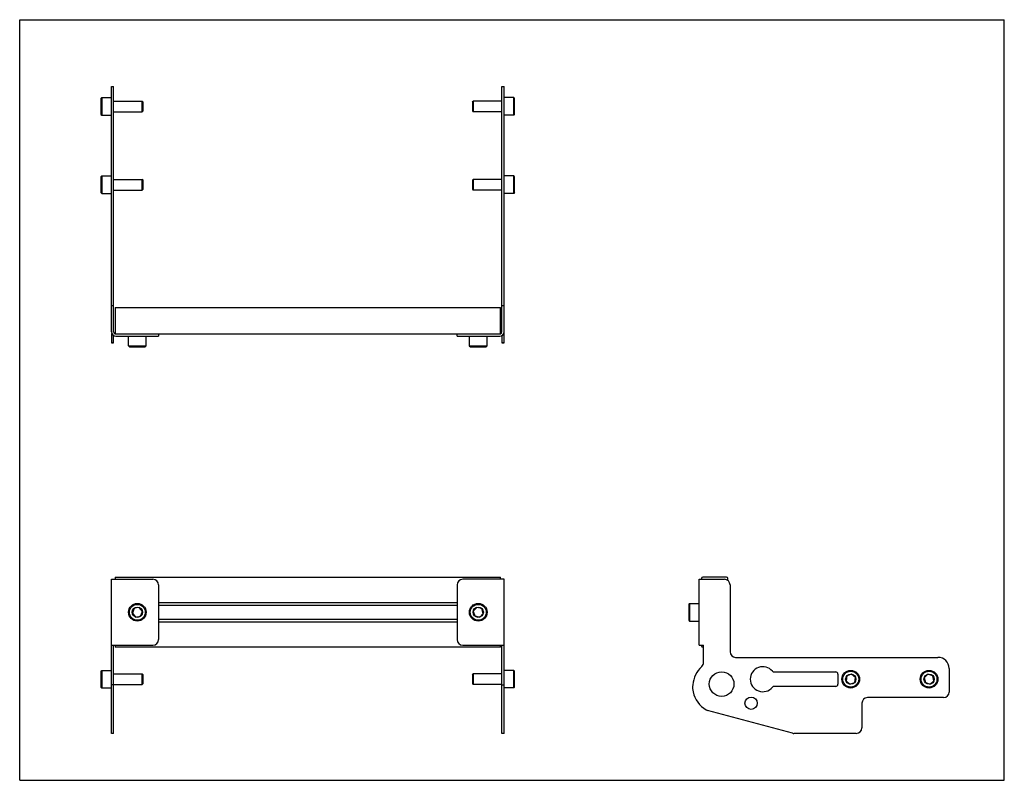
# Model space of a CAD drawing. Header units: inches. Extents: x 0 to 22, y 0 to 17.
import ezdxf

# ---------------------------------------------------------------- set-up
doc = ezdxf.new("R2010")
doc.units = ezdxf.units.IN
doc.header["$LTSCALE"] = 1.21
doc.header["$MEASUREMENT"] = 0
doc.layers.get('0').update_dxf_attribs({"linetype": 'CONTINUOUS'})
for name, color, linetype in [('207130_LH_1_BL4', 7, 'CONTINUOUS'), ('207130_RH_1_BL1', 7, 'CONTINUOUS'), ('207216_WW_207216_08_1_BL2', 7, 'CONTINUOUS'), ('9206XXM_920612M_1_BL3', 7, 'CONTINUOUS'), ('9206XXM_920612M_1_BL6', 7, 'CONTINUOUS'), ('9206XXM_920618M_1_BL0', 7, 'CONTINUOUS'), ('9206XXM_920618M_1_BL5', 7, 'CONTINUOUS'), ('9206XXM_920618M_1_BL7', 7, 'CONTINUOUS'), ('9206XXM_920618M_1_BL8', 7, 'CONTINUOUS')]:
    doc.layers.add(name, color=color, linetype=linetype)

# ---------------------------------------------------------------- blocks, each defined once
blk = doc.blocks.new('9206XXM_920618M_1_BL0', base_point=(2.287, 7.786))
at = {"layer": '9206XXM_920618M_1_BL0', "color": 7, "linetype": 'CONTINUOUS'}
for p, q in [((1.815, 13.488), (1.835, 13.508)), ((1.815, 13.488), (1.815, 13.134)), ((1.835, 13.508), (1.835, 13.114)), ((1.835, 13.508), (2.051, 13.508)), ((2.099, 13.429), (2.74, 13.429)), ((2.74, 13.193), (2.74, 13.429)), ((2.76, 13.41), (2.74, 13.429)), ((2.76, 13.213), (2.74, 13.193)), ((2.76, 13.213), (2.76, 13.41)), ((1.815, 13.134), (1.835, 13.114)), ((1.835, 13.114), (2.051, 13.114)), ((2.099, 13.193), (2.74, 13.193)), ((1.815, 2.438), (1.835, 2.457)), ((1.815, 2.438), (1.815, 2.083)), ((1.835, 2.457), (1.835, 2.064)), ((1.835, 2.457), (2.051, 2.457)), ((2.099, 2.378), (2.74, 2.378)), ((2.74, 2.142), (2.74, 2.378)), ((2.76, 2.359), (2.74, 2.378)), ((2.76, 2.162), (2.76, 2.359)), ((1.815, 2.083), (1.835, 2.064)), ((1.835, 2.064), (2.051, 2.064)), ((2.099, 2.142), (2.74, 2.142)), ((2.76, 2.162), (2.74, 2.142))]:
    blk.add_line(p, q, dxfattribs=at)
blk = doc.blocks.new('207130_RH_1_BL1', base_point=(2.576, 8.279))
at = {"layer": '207130_RH_1_BL1', "color": 7, "linetype": 'CONTINUOUS'}
for p, q in [((2.051, 10.023), (2.051, 15.51)), ((2.051, 15.51), (2.099, 15.51)), ((2.099, 10.023), (2.099, 15.51)), ((2.051, 10.614), (2.099, 10.614)), ((2.051, 9.984), (2.051, 9.777)), ((2.099, 9.777), (2.099, 9.94)), ((2.147, 9.927), (3.101, 9.927)), ((3.101, 9.975), (3.101, 9.927)), ((2.099, 9.781), (2.051, 9.781)), ((2.051, 9.777), (2.099, 9.777)), ((2.051, 1.048), (2.051, 4.493)), ((2.051, 4.493), (2.976, 4.493)), ((3.101, 4.368), (3.101, 3.145)), ((2.051, 3.02), (2.976, 3.02)), ((2.099, 1.048), (2.099, 3.02)), ((2.099, 2.134), (2.051, 2.134)), ((2.099, 1.048), (2.051, 1.048))]:
    blk.add_line(p, q, dxfattribs=at)
for centre, radius, start, end in [((2.147, 10.023), 0.096, 180, 270), ((2.147, 10.023), 0.048, 180, 249.5422), ((2.976, 4.368), 0.125, 0, 90), ((2.976, 3.145), 0.125, 270, 360)]:
    blk.add_arc(centre, radius, start, end, dxfattribs=at)
blk = doc.blocks.new('207216_WW_207216_08_1_BL2', base_point=(8.977, 6.771))
at = {"layer": '207216_WW_207216_08_1_BL2', "color": 7, "linetype": 'CONTINUOUS'}
for p, q in [((2.13, 10.566), (2.13, 9.975)), ((2.13, 10.566), (10.744, 10.566)), ((10.744, 9.975), (10.744, 10.566)), ((10.744, 9.975), (2.13, 9.975)), ((2.13, 4.538), (2.13, 4.493)), ((2.13, 4.538), (10.744, 4.538)), ((10.744, 4.493), (10.744, 4.538)), ((15.233, 4.508), (15.233, 4.493)), ((15.794, 4.538), (15.263, 4.538)), ((15.824, 4.466), (15.824, 4.508)), ((3.101, 3.973), (9.773, 3.973)), ((3.101, 3.915), (9.773, 3.915)), ((3.101, 3.598), (9.773, 3.598)), ((3.101, 3.54), (9.773, 3.54)), ((2.13, 3.02), (2.13, 2.975)), ((10.744, 2.975), (2.13, 2.975)), ((10.744, 2.975), (10.744, 3.02)), ((15.233, 3.02), (15.233, 3.005)), ((15.263, 2.975), (15.281, 2.975))]:
    blk.add_line(p, q, dxfattribs=at)
for centre, start, end in [((15.263, 4.508), 90, 180), ((15.794, 4.508), 0, 90), ((15.263, 3.005), 180, 270)]:
    blk.add_arc(centre, 0.03, start, end, dxfattribs=at)
blk = doc.blocks.new('9206XXM_920612M_1_BL3', base_point=(2.629, 6.743))
at = {"layer": '9206XXM_920612M_1_BL3', "color": 7, "linetype": 'CONTINUOUS'}
for p, q in [((2.432, 9.711), (2.432, 9.927)), ((2.826, 9.711), (2.826, 9.927)), ((2.452, 9.691), (2.432, 9.711)), ((2.432, 9.711), (2.826, 9.711)), ((2.452, 9.691), (2.806, 9.691)), ((2.806, 9.691), (2.826, 9.711)), ((2.557, 3.844), (2.517, 3.738)), ((2.669, 3.863), (2.557, 3.844)), ((2.741, 3.775), (2.669, 3.863)), ((2.701, 3.669), (2.741, 3.775)), ((2.517, 3.738), (2.589, 3.65)), ((2.589, 3.65), (2.701, 3.669))]:
    blk.add_line(p, q, dxfattribs=at)
for radius in [0.197, 0.177, 0.114]:
    blk.add_circle((2.629, 3.756), radius, dxfattribs=at)
blk = doc.blocks.new('207130_LH_1_BL4', base_point=(15.271, 8.279))
at = {"layer": '207130_LH_1_BL4', "color": 7, "linetype": 'CONTINUOUS'}
for p, q in [((10.775, 15.51), (10.823, 15.51)), ((10.775, 10.023), (10.775, 15.51)), ((10.823, 9.777), (10.823, 15.51)), ((10.775, 10.614), (10.823, 10.614)), ((9.773, 9.927), (9.773, 9.975)), ((9.773, 9.927), (10.727, 9.927)), ((10.775, 9.94), (10.775, 9.777)), ((10.775, 9.781), (10.823, 9.781)), ((10.823, 9.777), (10.775, 9.777)), ((10.823, 4.493), (9.898, 4.493)), ((10.823, 1.048), (10.823, 4.493)), ((15.185, 3.02), (15.185, 4.493)), ((15.185, 4.493), (15.747, 4.493)), ((9.773, 4.368), (9.773, 3.145)), ((15.872, 4.368), (15.872, 2.873)), ((9.898, 3.02), (10.823, 3.02)), ((10.775, 1.048), (10.775, 3.02)), ((15.185, 3.02), (15.281, 3.02)), ((15.281, 2.636), (15.281, 3.02)), ((15.997, 2.748), (20.518, 2.748)), ((16.856, 2.423), (18.232, 2.423)), ((20.768, 2.498), (20.768, 1.973)), ((18.282, 2.373), (18.282, 2.148)), ((10.775, 2.134), (10.823, 2.134)), ((18.232, 2.098), (16.856, 2.098)), ((20.643, 1.848), (18.943, 1.848)), ((17.265, 1.052), (15.371, 1.559)), ((18.818, 1.723), (18.818, 1.173)), ((10.823, 1.048), (10.775, 1.048)), ((18.693, 1.048), (17.297, 1.048))]:
    blk.add_line(p, q, dxfattribs=at)
for centre, radius in [((15.684, 2.15), 0.275), ((16.342, 1.723), 0.138)]:
    blk.add_circle(centre, radius, dxfattribs=at)
for centre, radius, start, end in [((10.727, 10.023), 0.096, 270, 360), ((10.727, 10.023), 0.048, 290.4578, 360), ((9.898, 4.368), 0.125, 90, 180), ((15.747, 4.368), 0.125, 0, 90), ((9.898, 3.145), 0.125, 180, 270), ((15.997, 2.873), 0.125, 180, 270), ((20.518, 2.498), 0.25, 0, 90), ((15.684, 2.07), 0.649, 133.0379, 174.4106), ((15.156, 2.636), 0.125, 313.0379, 360), ((16.604, 2.26), 0.28, 40.2707, 319.8101), ((16.856, 2.473), 0.05, 219.9242, 270), ((18.232, 2.373), 0.05, 0, 90), ((15.468, 2.078), 0.433, 172.5903, 193.7468), ((16.856, 2.048), 0.05, 90, 140.0759), ((18.232, 2.148), 0.05, 270, 360), ((15.684, 2.131), 0.656, 193.7468, 238.0869), ((18.943, 1.723), 0.125, 90, 180), ((20.643, 1.973), 0.125, 270, 360), ((15.404, 1.68), 0.125, 238.0793, 255), ((18.693, 1.173), 0.125, 270, 360), ((17.297, 1.173), 0.125, 255, 270)]:
    blk.add_arc(centre, radius, start, end, dxfattribs=at)
blk = doc.blocks.new('9206XXM_920618M_1_BL5', base_point=(14.44, 7.786))
at = {"layer": '9206XXM_920618M_1_BL5', "color": 7, "linetype": 'CONTINUOUS'}
for p, q in [((10.115, 13.41), (10.134, 13.429)), ((10.775, 13.429), (10.134, 13.429)), ((10.134, 13.429), (10.134, 13.193)), ((11.04, 13.508), (10.823, 13.508)), ((11.059, 13.488), (11.04, 13.508)), ((11.04, 13.114), (11.04, 13.508)), ((11.059, 13.134), (11.059, 13.488)), ((10.115, 13.41), (10.115, 13.213)), ((10.115, 13.213), (10.134, 13.193)), ((10.775, 13.193), (10.134, 13.193)), ((11.04, 13.114), (10.823, 13.114)), ((11.059, 13.134), (11.04, 13.114)), ((11.04, 2.457), (10.823, 2.457)), ((11.059, 2.438), (11.04, 2.457)), ((11.04, 2.064), (11.04, 2.457)), ((11.059, 2.083), (11.059, 2.438)), ((10.115, 2.359), (10.134, 2.378)), ((10.115, 2.359), (10.115, 2.162)), ((10.775, 2.378), (10.134, 2.378)), ((10.134, 2.378), (10.134, 2.142)), ((18.481, 2.332), (18.463, 2.22)), ((18.463, 2.22), (18.551, 2.148)), ((18.587, 2.373), (18.481, 2.332)), ((18.675, 2.301), (18.587, 2.373)), ((18.658, 2.189), (18.675, 2.301)), ((10.115, 2.162), (10.134, 2.142)), ((10.775, 2.142), (10.134, 2.142)), ((11.04, 2.064), (10.823, 2.064)), ((11.059, 2.083), (11.04, 2.064)), ((18.551, 2.148), (18.658, 2.189))]:
    blk.add_line(p, q, dxfattribs=at)
for radius in [0.197, 0.177, 0.114]:
    blk.add_circle((18.569, 2.26), radius, dxfattribs=at)
blk = doc.blocks.new('9206XXM_920612M_1_BL6', base_point=(12.617, 6.743))
at = {"layer": '9206XXM_920612M_1_BL6', "color": 7, "linetype": 'CONTINUOUS'}
for p, q in [((10.049, 9.711), (10.049, 9.927)), ((10.442, 9.711), (10.442, 9.927)), ((10.049, 9.711), (10.442, 9.711)), ((10.068, 9.691), (10.049, 9.711)), ((10.068, 9.691), (10.423, 9.691)), ((10.423, 9.691), (10.442, 9.711)), ((10.212, 3.865), (10.135, 3.782)), ((10.135, 3.782), (10.168, 3.673)), ((10.323, 3.839), (10.212, 3.865)), ((10.356, 3.731), (10.323, 3.839)), ((14.949, 3.934), (14.969, 3.953)), ((14.949, 3.934), (14.949, 3.579)), ((14.969, 3.953), (14.969, 3.56)), ((14.969, 3.953), (15.185, 3.953)), ((10.168, 3.673), (10.279, 3.648)), ((10.279, 3.648), (10.356, 3.731)), ((14.949, 3.579), (14.969, 3.56)), ((14.969, 3.56), (15.185, 3.56))]:
    blk.add_line(p, q, dxfattribs=at)
for radius in [0.197, 0.177, 0.114]:
    blk.add_circle((10.246, 3.756), radius, dxfattribs=at)
blk = doc.blocks.new('9206XXM_920618M_1_BL7', base_point=(2.287, 15.061))
at = {"layer": '9206XXM_920618M_1_BL7', "color": 7, "linetype": 'CONTINUOUS'}
for p, q in [((1.815, 15.238), (1.835, 15.258)), ((1.815, 15.238), (1.815, 14.884)), ((1.835, 15.258), (1.835, 14.864)), ((1.835, 15.258), (2.051, 15.258)), ((2.099, 15.179), (2.74, 15.179)), ((2.74, 14.943), (2.74, 15.179)), ((2.76, 15.16), (2.74, 15.179)), ((2.76, 14.963), (2.74, 14.943)), ((2.76, 14.963), (2.76, 15.16)), ((1.815, 14.884), (1.835, 14.864)), ((1.835, 14.864), (2.051, 14.864)), ((2.099, 14.943), (2.74, 14.943))]:
    blk.add_line(p, q, dxfattribs=at)
blk = doc.blocks.new('9206XXM_920618M_1_BL8', base_point=(15.315, 8.661))
at = {"layer": '9206XXM_920618M_1_BL8', "color": 7, "linetype": 'CONTINUOUS'}
for p, q in [((11.04, 15.258), (10.823, 15.258)), ((11.04, 14.864), (11.04, 15.258)), ((11.059, 15.238), (11.04, 15.258)), ((11.059, 14.884), (11.059, 15.238)), ((10.115, 15.16), (10.134, 15.179)), ((10.115, 15.16), (10.115, 14.963)), ((10.115, 14.963), (10.134, 14.943)), ((10.775, 15.179), (10.134, 15.179)), ((10.134, 15.179), (10.134, 14.943)), ((10.775, 14.943), (10.134, 14.943)), ((11.04, 14.864), (10.823, 14.864)), ((11.059, 14.884), (11.04, 14.864)), ((20.294, 2.371), (20.211, 2.294)), ((20.211, 2.294), (20.236, 2.183)), ((20.403, 2.337), (20.294, 2.371)), ((20.344, 2.149), (20.428, 2.227)), ((20.428, 2.227), (20.403, 2.337)), ((20.236, 2.183), (20.344, 2.149))]:
    blk.add_line(p, q, dxfattribs=at)
for radius in [0.197, 0.177, 0.114]:
    blk.add_circle((20.319, 2.26), radius, dxfattribs=at)

msp = doc.modelspace()

# ---------------------------------------------------------------- linework, layer by layer
at = {"color": 7, "linetype": 'CONTINUOUS'}
for p, q in [((0, 0), (0, 17)), ((0, 17), (22, 17)), ((22, 0), (22, 17)), ((0, 0), (22, 0))]:
    msp.add_line(p, q, dxfattribs=at)

# ---------------------------------------------------------------- block references
at = {"layer": '207130_LH_1_BL4'}
msp.add_blockref('207130_LH_1_BL4', (15.271, 8.279), dxfattribs=at)
at = {"layer": '207130_RH_1_BL1'}
msp.add_blockref('207130_RH_1_BL1', (2.576, 8.279), dxfattribs=at)
at = {"layer": '207216_WW_207216_08_1_BL2'}
msp.add_blockref('207216_WW_207216_08_1_BL2', (8.977, 6.771), dxfattribs=at)
at = {"layer": '9206XXM_920612M_1_BL3'}
msp.add_blockref('9206XXM_920612M_1_BL3', (2.629, 6.743), dxfattribs=at)
at = {"layer": '9206XXM_920612M_1_BL6'}
msp.add_blockref('9206XXM_920612M_1_BL6', (12.617, 6.743), dxfattribs=at)
at = {"layer": '9206XXM_920618M_1_BL0'}
msp.add_blockref('9206XXM_920618M_1_BL0', (2.287, 7.786), dxfattribs=at)
at = {"layer": '9206XXM_920618M_1_BL5'}
msp.add_blockref('9206XXM_920618M_1_BL5', (14.44, 7.786), dxfattribs=at)
at = {"layer": '9206XXM_920618M_1_BL7'}
msp.add_blockref('9206XXM_920618M_1_BL7', (2.287, 15.061), dxfattribs=at)
at = {"layer": '9206XXM_920618M_1_BL8'}
msp.add_blockref('9206XXM_920618M_1_BL8', (15.315, 8.661), dxfattribs=at)

doc.saveas('drawing.dxf')
